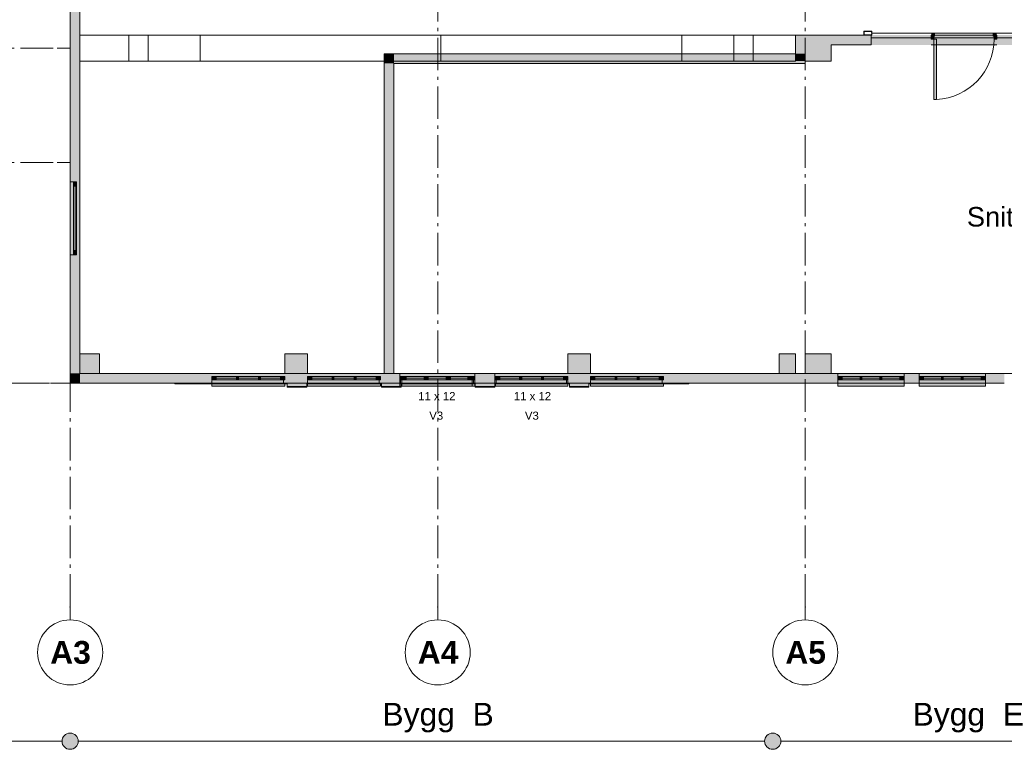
# Model space of a CAD drawing. Header units: millimetres. Extents: x -18529 to 56522, y -7462 to 46647.
# Tile 2 of 29: x -776 to 14359, y -5630 to 5587. Entities that reach past the tile are written whole.
import ezdxf

# ---------------------------------------------------------------- set-up
doc = ezdxf.new("R2010")
doc.units = ezdxf.units.MM
doc.header["$LTSCALE"] = 0.5
doc.header["$MEASUREMENT"] = 0
for name, pattern in [('Akselinje', [1500, 1000, -200, 100, -200]), ('Dot & Dashed', [13405.56, 7055.56, -3527.78, 0, -2822.22]), ('PLINE', [0]), ('Stiplet', [800, 600, -200])]:
    doc.linetypes.add(name, pattern=pattern)
for name, color, linetype in [('222- Søyler', 7, 'Continuous'), ('222- Søyler  (Skravur)', 7, 'Continuous'), ('223- Bjelker', 7, 'Continuous'), ('231- Bærende yttervegger', 7, 'Continuous'), ('231- Bærende yttervegger (Skravur)', 7, 'Continuous'), ('231- Bærende yttervegger (Skravur)(Nye konstruksjoner)', 7, 'Continuous'), ('2311 Bærende yttervegger_ betong', 7, 'Continuous'), ('235- Utvendig kledning og overflate', 7, 'Continuous'), ('235- Utvendig kledning og overflate (Skravur)', 7, 'Continuous'), ('242- Ikke-bærende innervegger', 7, 'Continuous'), ('242- Ikke-bærende innervegger (Skravur)', 7, 'Continuous'), ('244- Vinduer_ dører_ foldevegger', 7, 'Continuous'), ('244- Vinduer_ dører_ foldevegger(Nye konstruksjoner)', 7, 'Continuous'), ('251- Frittbærende dekker', 7, 'Continuous'), ('822- Modullinjer bygning', 7, 'Continuous'), ('838- Annen tekst', 7, 'Continuous'), ('838- Annen tekst(Nye konstruksjoner)', 7, 'Continuous'), ('852- Snittmarkør innvendig', 7, 'Continuous'), ('852- Teknisk_symbolsk informasjon_ bygning(Nye konstruksjoner)', 7, 'Continuous')]:
    doc.layers.add(name, color=color, linetype=linetype)
doc.layers.add('234- Vinduer_ dører_ porter', color=7, linetype='Continuous', lineweight=5)
doc.layers.add('234- Vinduer_ dører_ porter(Nye konstruksjoner)', color=7, linetype='Continuous', lineweight=5)
doc.styles.add('GENERATED_STYLE_1', font='arial.ttf')
doc.styles.add('GENERATED_STYLE_2', font='arial.ttf')

msp = doc.modelspace()

# ---------------------------------------------------------------- hatches: boundary and pattern name
at = {"layer": '222- Søyler  (Skravur)', "linetype": 'Continuous', "lineweight": 9, "true_color": 0xb4b4b4}
for points in [[(11263.3, 5350), (11150, 5350), (11150, 5064.4), (11300, 5064.4), (11300, 4950), (11700, 4950), (11700, 5200), (11263.3, 5200)], [(11263.3, 5200), (11700, 5200), (11700, 5350), (11263.3, 5350)], [(11300, 5064.4), (11150, 5064.4), (11150, 4950), (11300, 4950)], [(150, 150), (450, 150), (450, 450), (150, 450)], [(3300, 150), (3650, 150), (3650, 450), (3300, 450)], [(7650, 150), (8000, 150), (8000, 450), (7650, 450)], [(10900, 150), (11150, 150), (11150, 450), (10900, 450)], [(11300, 150), (11700, 150), (11700, 450), (11300, 450)]]:
    msp.add_hatch(color=253, dxfattribs=at).paths.add_polyline_path(points)
at = {"layer": '231- Bærende yttervegger', "linetype": 'Continuous', "lineweight": 0, "true_color": 0xffffff}
msp.add_hatch(color=7, dxfattribs=at).paths.add_polyline_path([(0, 1972.2), (50, 1972.2), (50, 3092.2), (0, 3092.2)])
at = {"layer": '231- Bærende yttervegger (Skravur)', "linetype": 'Continuous', "lineweight": 9, "true_color": 0xb4b4b4}
for points in [[(0, 4950), (150, 4950), (150, 7100), (100, 7100), (50, 7100), (0, 7100)], [(150, 4950), (0, 4950), (0, 3092.2), (50, 3092.2), (100, 3092.2), (150, 3092.2)], [(0, 150), (150, 150), (150, 1972.2), (100, 1972.2), (50, 1972.2), (0, 1972.2)], [(0, 150), (0, 0), (150, 150)], [(150, 150), (0, 0), (150, 0)], [(150, 0), (2180, 0), (2180, 50), (2180, 100), (2180, 150), (150, 150)], [(3300, 0), (3650, 0), (3650, 50), (3650, 100), (3650, 150), (3300, 150), (3300, 100), (3300, 50)], [(3638, -50), (3638, 0), (3338, 0), (3338, -50)], [(4770, 0), (5070, 0), (5070, 50), (5070, 100), (5070, 150), (4770, 150), (4770, 100), (4770, 50)], [(4788, 0), (4788, -50), (5088, -50), (5088, -45), (5070, -45), (5070, 0)], [(6220, 0), (6530, 0), (6530, 50), (6530, 100), (6530, 150), (6220, 150), (6220, 100), (6220, 50)], [(6525.8, -50), (6525.8, 0), (6225.8, 0), (6225.8, -50)], [(7650, 0), (8000, 0), (8000, 50), (8000, 100), (8000, 150), (7650, 150), (7650, 100), (7650, 50)], [(7975, -50), (7975, 0), (7675, 0), (7675, -50)], [(9120, 50), (9120, 0), (10800, 0), (10800, 150), (9120, 150), (9120, 100)], [(10800, 0), (11799.5, 0), (11799.5, 50), (11799.5, 100), (11799.5, 150), (10800, 150)], [(12819.5, 150), (12819.5, 100), (12819.5, 50), (12819.5, 0), (13049.5, 0), (13049.5, 50), (13049.5, 100), (13049.5, 150)], [(14069.5, 150), (14069.5, 100), (14069.5, 50), (14069.5, 0), (14359.5, 0), (14359.5, 50), (14359.5, 100), (14359.5, 150)]]:
    msp.add_hatch(color=253, dxfattribs=at).paths.add_polyline_path(points)
at = {"layer": '231- Bærende yttervegger (Skravur)', "linetype": 'Continuous', "lineweight": 0, "true_color": 0xffffff}
for points in [[(0, 3092.2), (0, 1972.2), (50, 1972.2), (100, 1972.2), (150, 1972.2), (150, 3092.2), (100, 3092.2), (50, 3092.2)], [(0, 3092.2), (0, 1972.2), (50, 1972.2), (100, 1972.2), (150, 1972.2), (150, 3092.2), (100, 3092.2), (50, 3092.2)], [(3300, 50), (3300, 100), (3300, 150), (2180, 150), (2180, 100), (2180, 50)], [(2180, 50), (3300, 50), (3300, 100), (3300, 150), (2180, 150), (2180, 100)], [(2180, 50), (2180, 0), (2180, -45), (3300, -45), (3300, 0), (3300, 50)], [(3300, 50), (2180, 50), (2180, 0), (2180, -45), (3300, -45), (3300, 0)], [(2190, 50), (2246, 50), (2246, 90), (2246, 100), (2190, 100)], [(2190, 100), (2190, 50), (2246, 50), (2246, 90), (2246, 100)], [(3234, 50), (3234, 100), (2246, 100), (2246, 50)], [(2246, 50), (3234, 50), (3234, 100), (2246, 100)], [(2555.3, 60), (2585.3, 60), (2585.3, 90), (2555.3, 90)], [(2585.3, 60), (2585.3, 90), (2555.3, 90), (2555.3, 60)], [(2894.7, 60), (2924.7, 60), (2924.7, 90), (2894.7, 90)], [(2924.7, 60), (2924.7, 90), (2894.7, 90), (2894.7, 60)], [(3290, 100), (3234, 100), (3234, 90), (3234, 50), (3290, 50)], [(3290, 50), (3290, 100), (3234, 100), (3234, 90), (3234, 50)], [(4770, 50), (4770, 100), (4770, 150), (3650, 150), (3650, 100), (3650, 50)], [(3650, 50), (4770, 50), (4770, 100), (4770, 150), (3650, 150), (3650, 100)], [(3650, 50), (3650, 0), (3650, -45), (4770, -45), (4770, 0), (4770, 50)], [(4770, 50), (3650, 50), (3650, 0), (3650, -45), (4770, -45), (4770, 0)], [(3660, 50), (3716, 50), (3716, 90), (3716, 100), (3660, 100)], [(3660, 100), (3660, 50), (3716, 50), (3716, 90), (3716, 100)], [(4704, 50), (4704, 100), (3716, 100), (3716, 50)], [(3716, 50), (4704, 50), (4704, 100), (3716, 100)], [(4025.3, 60), (4055.3, 60), (4055.3, 90), (4025.3, 90)], [(4055.3, 60), (4055.3, 90), (4025.3, 90), (4025.3, 60)], [(4364.7, 60), (4394.7, 60), (4394.7, 90), (4364.7, 90)], [(4394.7, 60), (4394.7, 90), (4364.7, 90), (4364.7, 60)], [(4760, 100), (4704, 100), (4704, 90), (4704, 50), (4760, 50)], [(4760, 50), (4760, 100), (4704, 100), (4704, 90), (4704, 50)], [(5070, 50), (6180, 50), (6180, 100), (6180, 150), (5070, 150), (5070, 100)], [(6180, 50), (5070, 50), (5070, 0), (5070, -45), (6180, -45), (6180, 0)], [(6220, 50), (6220, 100), (6220, 150), (5100, 150), (5100, 100), (5100, 50)], [(5100, 50), (5100, 0), (5100, -45), (6220, -45), (6220, 0), (6220, 50)], [(5110, 50), (5166, 50), (5166, 90), (5166, 100), (5110, 100)], [(6154, 50), (6154, 100), (5166, 100), (5166, 50)], [(5475.3, 60), (5505.3, 60), (5505.3, 90), (5475.3, 90)], [(5814.7, 60), (5844.7, 60), (5844.7, 90), (5814.7, 90)], [(6210, 100), (6154, 100), (6154, 90), (6154, 50), (6210, 50)], [(6530, 50), (7650, 50), (7650, 100), (7650, 150), (6530, 150), (6530, 100)], [(7650, 50), (6530, 50), (6530, 0), (6530, -45), (7650, -45), (7650, 0)], [(7650, 50), (7650, 100), (7650, 150), (6540, 150), (6540, 100), (6540, 50)], [(6540, 100), (6540, 50), (6596, 50), (6596, 90), (6596, 100)], [(6540, 50), (6540, 0), (6540, -45), (7650, -45), (7650, 0), (7650, 50)], [(6596, 50), (7584, 50), (7584, 100), (6596, 100)], [(6935.3, 60), (6935.3, 90), (6905.3, 90), (6905.3, 60)], [(7274.7, 60), (7274.7, 90), (7244.7, 90), (7244.7, 60)], [(7640, 50), (7640, 100), (7584, 100), (7584, 90), (7584, 50)], [(9120, 50), (9120, 100), (9120, 150), (8000, 150), (8000, 100), (8000, 50)], [(8000, 50), (9120, 50), (9120, 100), (9120, 150), (8000, 150), (8000, 100)], [(8000, 50), (8000, 0), (8000, -45), (9120, -45), (9120, 0), (9120, 50)], [(9120, 50), (8000, 50), (8000, 0), (8000, -45), (9120, -45), (9120, 0)], [(8010, 50), (8066, 50), (8066, 90), (8066, 100), (8010, 100)], [(8010, 100), (8010, 50), (8066, 50), (8066, 90), (8066, 100)], [(9054, 50), (9054, 100), (8066, 100), (8066, 50)], [(8066, 50), (9054, 50), (9054, 100), (8066, 100)], [(8375.3, 60), (8405.3, 60), (8405.3, 90), (8375.3, 90)], [(8405.3, 60), (8405.3, 90), (8375.3, 90), (8375.3, 60)], [(8714.7, 60), (8744.7, 60), (8744.7, 90), (8714.7, 90)], [(8744.7, 60), (8744.7, 90), (8714.7, 90), (8714.7, 60)], [(9110, 100), (9054, 100), (9054, 90), (9054, 50), (9110, 50)], [(9110, 50), (9110, 100), (9054, 100), (9054, 90), (9054, 50)], [(11799.5, 50), (12819.5, 50), (12819.5, 100), (12819.5, 150), (11799.5, 150), (11799.5, 100)], [(12819.5, 50), (11799.5, 50), (11799.5, 0), (11799.5, -45), (12819.5, -45), (12819.5, 0)], [(11809.5, 100), (11809.5, 50), (11865.5, 50), (11865.5, 90), (11865.5, 100)], [(11865.5, 50), (12753.5, 50), (12753.5, 100), (11865.5, 100)], [(12171.5, 60), (12171.5, 90), (12141.5, 90), (12141.5, 60)], [(12477.5, 60), (12477.5, 90), (12447.5, 90), (12447.5, 60)], [(12809.5, 50), (12809.5, 100), (12753.5, 100), (12753.5, 90), (12753.5, 50)], [(13049.5, 50), (14069.5, 50), (14069.5, 100), (14069.5, 150), (13049.5, 150), (13049.5, 100)], [(14069.5, 50), (13049.5, 50), (13049.5, 0), (13049.5, -45), (14069.5, -45), (14069.5, 0)], [(13059.5, 100), (13059.5, 50), (13115.5, 50), (13115.5, 90), (13115.5, 100)], [(13115.5, 50), (14003.5, 50), (14003.5, 100), (13115.5, 100)], [(13421.5, 60), (13421.5, 90), (13391.5, 90), (13391.5, 60)], [(13727.5, 60), (13727.5, 90), (13697.5, 90), (13697.5, 60)], [(14059.5, 50), (14059.5, 100), (14003.5, 100), (14003.5, 90), (14003.5, 50)]]:
    msp.add_hatch(color=7, dxfattribs=at).paths.add_polyline_path(points)
at = {"layer": '231- Bærende yttervegger (Skravur)(Nye konstruksjoner)', "linetype": 'Continuous', "lineweight": 0, "true_color": 0xffffff}
for points in [[(0, 1972.2), (50, 1972.2), (50, 3092.2), (0, 3092.2)], [(100, 3082.2), (50, 3082.2), (50, 3026.2), (90, 3026.2), (100, 3026.2)], [(100, 3082.2), (50, 3082.2), (50, 3026.2), (90, 3026.2), (100, 3026.2)], [(50, 3026.2), (50, 2038.2), (100, 2038.2), (100, 3026.2)], [(50, 3026.2), (50, 2038.2), (100, 2038.2), (100, 3026.2)], [(50, 1982.2), (100, 1982.2), (100, 2038.2), (90, 2038.2), (50, 2038.2)], [(50, 1982.2), (100, 1982.2), (100, 2038.2), (90, 2038.2), (50, 2038.2)], [(5080, 100), (5080, 50), (5136, 50), (5136, 90), (5136, 100)], [(5136, 50), (6114, 50), (6114, 100), (5136, 100)], [(5472, 60), (5472, 90), (5442, 90), (5442, 60)], [(5808, 60), (5808, 90), (5778, 90), (5778, 60)], [(6170, 50), (6170, 100), (6114, 100), (6114, 90), (6114, 50)], [(6550, 50), (6606, 50), (6606, 90), (6606, 100), (6550, 100)], [(7584, 50), (7584, 100), (6606, 100), (6606, 50)], [(6912, 60), (6942, 60), (6942, 90), (6912, 90)], [(7248, 60), (7278, 60), (7278, 90), (7248, 90)], [(7640, 100), (7584, 100), (7584, 90), (7584, 50), (7640, 50)]]:
    msp.add_hatch(color=7, dxfattribs=at).paths.add_polyline_path(points)
at = {"layer": '235- Utvendig kledning og overflate (Skravur)', "linetype": 'Continuous', "lineweight": 9, "true_color": 0xb4b4b4}
for points in [[(1610, -10), (2180, -10), (2180, 0), (1610, 0)], [(3280, 0), (3280, -10), (3650, -10), (3650, 0)], [(4750, 0), (4750, -10), (5080, -10), (5080, 0)], [(6200, -10), (6530, -10), (6530, 0), (6200, 0)], [(7650, 0), (7650, -10), (8000, -10), (8000, 0)], [(9100, 0), (9100, -10), (9510, -10), (9510, 0)], [(3638, -60), (3638, -10), (3338, -10), (3338, -60)], [(5088, -60), (5088, -10), (4788, -10), (4788, -60)], [(6525.8, -60), (6525.8, -10), (6225.8, -10), (6225.8, -60)], [(7975, -60), (7975, -10), (7675, -10), (7675, -60)]]:
    msp.add_hatch(color=253, dxfattribs=at).paths.add_polyline_path(points)
at = {"layer": '235- Utvendig kledning og overflate (Skravur)', "linetype": 'Continuous', "lineweight": 0, "true_color": 0xffffff}
for points in [[(2180, -10), (3280, -10), (3280, 0), (2180, 0)], [(2180, 0), (2180, -10), (3280, -10), (3280, 0)], [(3650, -10), (4750, -10), (4750, 0), (3650, 0)], [(3650, 0), (3650, -10), (4750, -10), (4750, 0)], [(5080, 0), (5080, -10), (6180, -10), (6180, 0)], [(5100, -10), (6200, -10), (6200, 0), (5100, 0)], [(6530, 0), (6530, -10), (7630, -10), (7630, 0)], [(6550, -10), (7650, -10), (7650, 0), (6550, 0)], [(8000, -10), (9100, -10), (9100, 0), (8000, 0)], [(8000, 0), (8000, -10), (9100, -10), (9100, 0)]]:
    msp.add_hatch(color=7, dxfattribs=at).paths.add_polyline_path(points)
at = {"layer": '242- Ikke-bærende innervegger (Skravur)', "linetype": 'Continuous', "lineweight": 9, "true_color": 0xb4b4b4}
for points in [[(11700, 5350), (11700, 5200), (12313, 5200), (12313, 5350)], [(4977.4, 5064.4), (4827.4, 5064.4), (4977.4, 4914.4)], [(4977.4, 4914.4), (4827.4, 5064.4), (4827.4, 4914.4)], [(4977.4, 4914.4), (11300, 4914.4), (11300, 4950), (11150, 4950), (11150, 5064.4), (4977.4, 5064.4)], [(4827.4, 4914.4), (4827.4, 150), (4977.4, 150), (4977.4, 4914.4)]]:
    msp.add_hatch(color=253, dxfattribs=at).paths.add_polyline_path(points)
at = {"layer": '242- Ikke-bærende innervegger (Skravur)', "linetype": 'Continuous', "lineweight": 0, "true_color": 0xffffff}
for points in [[(12323, 5370), (12318, 5370), (12318, 5355), (12203, 5355), (12203, 5405), (12318, 5405), (12318, 5390), (12323, 5390), (12323, 5410), (12198, 5410), (12198, 5350), (12323, 5350)], [(15163, 5200), (15163, 5350), (12313, 5350), (12313, 5200)], [(12318, 5380), (12318, 5378), (15158, 5378), (15158, 5380)], [(13233, 5288), (13233, 5200), (14243, 5200), (14243, 5288), (14243, 5350), (13233, 5350)], [(13243, 5380), (13243, 5288), (13274, 5288), (13274, 5332), (13286, 5332), (13286, 5380)], [(14190, 5380), (14190, 5332), (14202, 5332), (14202, 5288), (14233, 5288), (14233, 5380)], [(13274, 5288), (13274, 4360), (13318, 4360), (13318, 5288)]]:
    msp.add_hatch(color=7, dxfattribs=at).paths.add_polyline_path(points)
at = {"layer": '838- Annen tekst', "linetype": 'Continuous', "lineweight": 9}
for points in [[(-125, -5504.9), (-115.5, -5552.7), (-88.4, -5593.3), (-47.8, -5620.4), (0, -5629.9), (47.8, -5620.4), (88.4, -5593.3), (115.5, -5552.7), (125, -5504.9), (115.5, -5457.1), (88.4, -5416.5), (47.8, -5389.4), (0, -5379.9), (-47.8, -5389.4), (-88.4, -5416.5), (-115.5, -5457.1)], [(10675, -5504.9), (10684.5, -5552.7), (10711.6, -5593.3), (10752.2, -5620.4), (10800, -5629.9), (10847.8, -5620.4), (10888.4, -5593.3), (10915.5, -5552.7), (10925, -5504.9), (10915.5, -5457.1), (10888.4, -5416.5), (10847.8, -5389.4), (10800, -5379.9), (10752.2, -5389.4), (10711.6, -5416.5), (10684.5, -5457.1)]]:
    msp.add_hatch(color=7, dxfattribs=at).paths.add_polyline_path(points)

# ---------------------------------------------------------------- linework, layer by layer
at = {"layer": '222- Søyler', "color": 7, "linetype": 'PLINE', "lineweight": 13, "flags": 128}
for points in [[(11263.3, 5350), (11150, 5350), (11150, 5064.4)], [(11700, 5350), (11263.3, 5350)], [(11300, 4950), (11700, 4950), (11700, 5200)]]:
    msp.add_lwpolyline(points, dxfattribs=at)
for points in [[(150, 150), (450, 150), (450, 450), (150, 450)], [(3300, 150), (3650, 150), (3650, 450), (3300, 450)], [(7650, 150), (8000, 150), (8000, 450), (7650, 450)], [(10900, 150), (11150, 150), (11150, 450), (10900, 450)], [(11300, 150), (11700, 150), (11700, 450), (11300, 450)]]:
    msp.add_lwpolyline(points, close=True, dxfattribs=at)
at = {"layer": '223- Bjelker', "color": 7, "linetype": 'PLINE', "lineweight": 5}
for p, q in [((150, 4950), (150, 5350)), ((150, 5350), (5700, 5350)), ((900, 4950), (900, 5350)), ((1200, 4950), (1200, 5350)), ((2000, 4950), (2000, 5350)), ((5700, 5350), (11150, 5350)), ((5700, 4950), (5700, 5350)), ((9400, 4950), (9400, 5350)), ((10200, 4950), (10200, 5350)), ((10500, 4950), (10500, 5350)), ((11150, 4950), (11150, 5350)), ((150, 4950), (5700, 4950)), ((5700, 4950), (11150, 4950))]:
    msp.add_line(p, q, dxfattribs=at)
at = {"layer": '231- Bærende yttervegger', "color": 7, "linetype": 'PLINE', "lineweight": 13}
for p, q in [((3338, 0), (3338, -50)), ((4788, 0), (4788, -50)), ((5070, 100), (5070, 150)), ((5070, 50), (5070, 100)), ((5070, 0), (5070, 50)), ((6220, 100), (6220, 150)), ((6220, 50), (6220, 100)), ((6220, 0), (6220, 50)), ((6225.8, 0), (6225.8, -50)), ((6530, 100), (6530, 150)), ((6530, 50), (6530, 100)), ((6530, 0), (6530, 50)), ((7675, 0), (7675, -50)), ((11799.5, 100), (11799.5, 150)), ((11799.5, 50), (11799.5, 100)), ((11799.5, 0), (11799.5, 50)), ((12819.5, 100), (12819.5, 150)), ((12819.5, 50), (12819.5, 100)), ((12819.5, 0), (12819.5, 50)), ((13049.5, 100), (13049.5, 150)), ((13049.5, 50), (13049.5, 100)), ((13049.5, 0), (13049.5, 50)), ((14069.5, 100), (14069.5, 150)), ((14069.5, 50), (14069.5, 100)), ((14069.5, 0), (14069.5, 50)), ((3638, -50), (3338, -50)), ((3638, 0), (3638, -50)), ((5088, -50), (4788, -50)), ((5088, -45), (5088, -50)), ((6525.8, -50), (6225.8, -50)), ((6525.8, 0), (6525.8, -50)), ((7975, -50), (7675, -50)), ((7975, 0), (7975, -50))]:
    msp.add_line(p, q, dxfattribs=at)
at = {"layer": '231- Bærende yttervegger', "color": 7, "linetype": 'PLINE', "lineweight": 13, "flags": 128}
for points in [[(150, 4950), (150, 7100)], [(0, 6785), (0, 4950)], [(0, 4950), (0, 3092.2)], [(150, 3092.2), (150, 4950)], [(0, 1972.2), (0, 150)], [(150, 150), (150, 1972.2)], [(0, 0), (0, 150)], [(0, 0), (2180, 0)], [(2180, 150), (150, 150)], [(3650, 150), (3300, 150)], [(3300, 0), (3338, 0)], [(3638, 0), (3650, 0)], [(5070, 150), (4770, 150)], [(4770, 0), (4788, 0)], [(6530, 150), (6220, 150)], [(6220, 0), (6225.8, 0)], [(6525.8, 0), (6530, 0)], [(8000, 150), (7650, 150)], [(7650, 0), (7675, 0)], [(7975, 0), (8000, 0)], [(10800, 150), (9120, 150)], [(9120, 0), (10800, 0)], [(11799.5, 150), (10800, 150)], [(10800, 0), (11799.5, 0)], [(13049.5, 150), (12819.5, 150)], [(12819.5, 0), (13049.5, 0)], [(14359.5, 150), (14069.5, 150)], [(14069.5, 0), (14359.5, 0)]]:
    msp.add_lwpolyline(points, dxfattribs=at)
at = {"layer": '2311 Bærende yttervegger_ betong', "color": 7, "linetype": 'Stiplet', "lineweight": 9}
msp.add_lwpolyline([(0, 6750), (-9500, 6750), (-9500, 0), (0, 0)], dxfattribs=at)
at = {"layer": '234- Vinduer_ dører_ porter', "color": 7, "linetype": 'PLINE', "lineweight": 5}
for p, q in [((13243, 5380), (13233, 5380)), ((14243, 5350), (13233, 5350)), ((13243, 5380), (13243, 5288)), ((13286, 5380), (13243, 5380)), ((13274, 5288), (13274, 5332)), ((13274, 5332), (13286, 5332)), ((13286, 5332), (13286, 5380)), ((14190, 5380), (14190, 5332)), ((14233, 5380), (14190, 5380)), ((14190, 5332), (14202, 5332)), ((14202, 5332), (14202, 5288)), ((14233, 5380), (14243, 5380)), ((14233, 5288), (14233, 5380)), ((13243, 5288), (13233, 5288)), ((14243, 5200), (13233, 5200)), ((13243, 5288), (13274, 5288)), ((13274, 5288), (13274, 4360)), ((13318, 5288), (13274, 5288)), ((13318, 4360), (13318, 5288)), ((14202, 5288), (14233, 5288)), ((14233, 5288), (14243, 5288)), ((13274, 4360), (13318, 4360)), ((2180, 150), (3300, 150)), ((3300, 150), (2180, 150)), ((2190, 100), (2180, 100)), ((2180, 100), (2180, 50)), ((2180, 100), (2190, 100)), ((2180, 50), (2180, 100)), ((2180, 50), (2190, 50)), ((2190, 50), (2180, 50)), ((2180, 0), (3300, 0)), ((3300, 0), (2180, 0)), ((2246, 100), (2190, 100)), ((2190, 100), (2190, 50)), ((2190, 50), (2190, 100)), ((2190, 100), (2246, 100)), ((2190, 50), (2190, 100)), ((2190, 100), (2190, 50)), ((2190, 50), (2246, 50)), ((2246, 50), (2190, 50)), ((2246, 90), (2246, 100)), ((3234, 100), (2246, 100)), ((2246, 100), (2246, 90)), ((2246, 100), (3234, 100)), ((2246, 50), (2246, 90)), ((2246, 90), (2246, 50)), ((2246, 75), (2555.3, 75)), ((2555.3, 75), (2246, 75)), ((2246, 50), (3234, 50)), ((3234, 50), (2246, 50)), ((2585.3, 90), (2555.3, 90)), ((2555.3, 90), (2555.3, 60)), ((2555.3, 60), (2555.3, 90)), ((2555.3, 90), (2585.3, 90)), ((2555.3, 60), (2585.3, 60)), ((2585.3, 60), (2555.3, 60)), ((2585.3, 60), (2585.3, 90)), ((2585.3, 90), (2585.3, 60)), ((2585.3, 75), (2894.7, 75)), ((2894.7, 75), (2585.3, 75)), ((2924.7, 90), (2894.7, 90)), ((2894.7, 90), (2894.7, 60)), ((2894.7, 60), (2894.7, 90)), ((2894.7, 90), (2924.7, 90)), ((2894.7, 60), (2924.7, 60)), ((2924.7, 60), (2894.7, 60)), ((2924.7, 60), (2924.7, 90)), ((2924.7, 90), (2924.7, 60)), ((2924.7, 75), (3234, 75)), ((3234, 75), (2924.7, 75)), ((3290, 100), (3234, 100)), ((3234, 100), (3234, 90)), ((3234, 90), (3234, 100)), ((3234, 100), (3290, 100)), ((3234, 90), (3234, 50)), ((3234, 50), (3234, 90)), ((3234, 50), (3290, 50)), ((3290, 50), (3234, 50)), ((3290, 50), (3290, 100)), ((3300, 100), (3290, 100)), ((3290, 100), (3290, 50)), ((3290, 100), (3290, 50)), ((3290, 50), (3290, 100)), ((3290, 100), (3300, 100)), ((3290, 50), (3300, 50)), ((3300, 50), (3290, 50)), ((3300, 50), (3300, 100)), ((3300, 100), (3300, 50)), ((3300, -45), (3300, 0)), ((3300, 0), (3300, -45)), ((3650, 150), (4770, 150)), ((4770, 150), (3650, 150)), ((3660, 100), (3650, 100)), ((3650, 100), (3650, 50)), ((3650, 100), (3660, 100)), ((3650, 50), (3650, 100)), ((3650, 50), (3660, 50)), ((3660, 50), (3650, 50)), ((3650, 0), (4770, 0)), ((4770, 0), (3650, 0)), ((3716, 100), (3660, 100)), ((3660, 100), (3660, 50)), ((3660, 50), (3660, 100)), ((3660, 100), (3716, 100)), ((3660, 50), (3660, 100)), ((3660, 100), (3660, 50)), ((3660, 50), (3716, 50)), ((3716, 50), (3660, 50)), ((3716, 90), (3716, 100)), ((4704, 100), (3716, 100)), ((3716, 100), (3716, 90)), ((3716, 100), (4704, 100)), ((3716, 50), (3716, 90)), ((3716, 90), (3716, 50)), ((3716, 75), (4025.3, 75)), ((4025.3, 75), (3716, 75)), ((3716, 50), (4704, 50)), ((4704, 50), (3716, 50)), ((4055.3, 90), (4025.3, 90)), ((4025.3, 90), (4025.3, 60)), ((4025.3, 60), (4025.3, 90)), ((4025.3, 90), (4055.3, 90)), ((4025.3, 60), (4055.3, 60)), ((4055.3, 60), (4025.3, 60)), ((4055.3, 60), (4055.3, 90)), ((4055.3, 90), (4055.3, 60)), ((4055.3, 75), (4364.7, 75)), ((4364.7, 75), (4055.3, 75)), ((4394.7, 90), (4364.7, 90)), ((4364.7, 90), (4364.7, 60)), ((4364.7, 60), (4364.7, 90)), ((4364.7, 90), (4394.7, 90)), ((4364.7, 60), (4394.7, 60)), ((4394.7, 60), (4364.7, 60)), ((4394.7, 60), (4394.7, 90)), ((4394.7, 90), (4394.7, 60)), ((4394.7, 75), (4704, 75)), ((4704, 75), (4394.7, 75)), ((4760, 100), (4704, 100)), ((4704, 100), (4704, 90)), ((4704, 90), (4704, 100)), ((4704, 100), (4760, 100)), ((4704, 90), (4704, 50)), ((4704, 50), (4704, 90)), ((4704, 50), (4760, 50)), ((4760, 50), (4704, 50)), ((4760, 50), (4760, 100)), ((4770, 100), (4760, 100)), ((4760, 100), (4760, 50)), ((4760, 100), (4760, 50)), ((4760, 50), (4760, 100)), ((4760, 100), (4770, 100)), ((4760, 50), (4770, 50)), ((4770, 50), (4760, 50)), ((4770, 50), (4770, 100)), ((4770, 100), (4770, 50)), ((4770, -45), (4770, 0)), ((4770, 0), (4770, -45)), ((5100, 150), (6220, 150)), ((5110, 100), (5100, 100)), ((5100, 100), (5100, 50)), ((5100, 50), (5110, 50)), ((5100, 0), (6220, 0)), ((5166, 100), (5110, 100)), ((5110, 100), (5110, 50)), ((5110, 50), (5110, 100)), ((5110, 50), (5166, 50)), ((5166, 90), (5166, 100)), ((6154, 100), (5166, 100)), ((5166, 50), (5166, 90)), ((5166, 75), (5475.3, 75)), ((5166, 50), (6154, 50)), ((5505.3, 90), (5475.3, 90)), ((5475.3, 90), (5475.3, 60)), ((5475.3, 60), (5505.3, 60)), ((5505.3, 60), (5505.3, 90)), ((5505.3, 75), (5814.7, 75)), ((5844.7, 90), (5814.7, 90)), ((5814.7, 90), (5814.7, 60)), ((5814.7, 60), (5844.7, 60)), ((5844.7, 60), (5844.7, 90)), ((5844.7, 75), (6154, 75)), ((6210, 100), (6154, 100)), ((6154, 100), (6154, 90)), ((6154, 90), (6154, 50)), ((6154, 50), (6210, 50)), ((6210, 50), (6210, 100)), ((6220, 100), (6210, 100)), ((6210, 100), (6210, 50)), ((6210, 50), (6220, 50)), ((6220, 50), (6220, 100)), ((6220, -45), (6220, 0)), ((7650, 150), (6530, 150)), ((6530, 100), (6540, 100)), ((6530, 50), (6530, 100)), ((6540, 50), (6530, 50)), ((7650, 0), (6530, 0)), ((6540, 100), (6596, 100)), ((6540, 50), (6540, 100)), ((6540, 100), (6540, 50)), ((6596, 50), (6540, 50)), ((6596, 100), (6596, 90)), ((6596, 100), (7584, 100)), ((6596, 90), (6596, 50)), ((6905.3, 75), (6596, 75)), ((7584, 50), (6596, 50)), ((6905.3, 60), (6905.3, 90)), ((6905.3, 90), (6935.3, 90)), ((6935.3, 60), (6905.3, 60)), ((6935.3, 90), (6935.3, 60)), ((7244.7, 75), (6935.3, 75)), ((7244.7, 60), (7244.7, 90)), ((7244.7, 90), (7274.7, 90)), ((7274.7, 60), (7244.7, 60)), ((7274.7, 90), (7274.7, 60)), ((7584, 75), (7274.7, 75)), ((7584, 90), (7584, 100)), ((7584, 100), (7640, 100)), ((7584, 50), (7584, 90)), ((7640, 50), (7584, 50)), ((7640, 100), (7640, 50)), ((7640, 50), (7640, 100)), ((7640, 100), (7650, 100)), ((7650, 50), (7640, 50)), ((7650, 100), (7650, 50)), ((7650, 0), (7650, -45)), ((8000, 150), (9120, 150)), ((9120, 150), (8000, 150)), ((8010, 100), (8000, 100)), ((8000, 100), (8000, 50)), ((8000, 100), (8010, 100)), ((8000, 50), (8000, 100)), ((8000, 50), (8010, 50)), ((8010, 50), (8000, 50)), ((8000, 0), (9120, 0)), ((9120, 0), (8000, 0)), ((8066, 100), (8010, 100)), ((8010, 100), (8010, 50)), ((8010, 50), (8010, 100)), ((8010, 100), (8066, 100)), ((8010, 50), (8010, 100)), ((8010, 100), (8010, 50)), ((8010, 50), (8066, 50)), ((8066, 50), (8010, 50)), ((8066, 90), (8066, 100)), ((9054, 100), (8066, 100)), ((8066, 100), (8066, 90)), ((8066, 100), (9054, 100)), ((8066, 50), (8066, 90)), ((8066, 90), (8066, 50)), ((8066, 75), (8375.3, 75)), ((8375.3, 75), (8066, 75)), ((8066, 50), (9054, 50)), ((9054, 50), (8066, 50)), ((8405.3, 90), (8375.3, 90)), ((8375.3, 90), (8375.3, 60)), ((8375.3, 60), (8375.3, 90)), ((8375.3, 90), (8405.3, 90)), ((8375.3, 60), (8405.3, 60)), ((8405.3, 60), (8375.3, 60)), ((8405.3, 60), (8405.3, 90)), ((8405.3, 90), (8405.3, 60)), ((8405.3, 75), (8714.7, 75)), ((8714.7, 75), (8405.3, 75)), ((8744.7, 90), (8714.7, 90)), ((8714.7, 90), (8714.7, 60)), ((8714.7, 60), (8714.7, 90)), ((8714.7, 90), (8744.7, 90)), ((8714.7, 60), (8744.7, 60)), ((8744.7, 60), (8714.7, 60)), ((8744.7, 60), (8744.7, 90)), ((8744.7, 90), (8744.7, 60)), ((8744.7, 75), (9054, 75)), ((9054, 75), (8744.7, 75)), ((9110, 100), (9054, 100)), ((9054, 100), (9054, 90)), ((9054, 90), (9054, 100)), ((9054, 100), (9110, 100)), ((9054, 90), (9054, 50)), ((9054, 50), (9054, 90)), ((9054, 50), (9110, 50)), ((9110, 50), (9054, 50)), ((9110, 50), (9110, 100)), ((9120, 100), (9110, 100)), ((9110, 100), (9110, 50)), ((9110, 100), (9110, 50)), ((9110, 50), (9110, 100)), ((9110, 100), (9120, 100)), ((9110, 50), (9120, 50)), ((9120, 50), (9110, 50)), ((9120, 50), (9120, 100)), ((9120, 100), (9120, 50)), ((9120, -45), (9120, 0)), ((9120, 0), (9120, -45)), ((12819.5, 150), (11799.5, 150)), ((11799.5, 100), (11809.5, 100)), ((11799.5, 50), (11799.5, 100)), ((11809.5, 50), (11799.5, 50)), ((12819.5, 0), (11799.5, 0)), ((11809.5, 100), (11865.5, 100)), ((11809.5, 50), (11809.5, 100)), ((11809.5, 100), (11809.5, 50)), ((11865.5, 50), (11809.5, 50)), ((11865.5, 100), (11865.5, 90)), ((11865.5, 100), (12753.5, 100)), ((11865.5, 90), (11865.5, 50)), ((12141.5, 75), (11865.5, 75)), ((12753.5, 50), (11865.5, 50)), ((12141.5, 60), (12141.5, 90)), ((12141.5, 90), (12171.5, 90)), ((12171.5, 60), (12141.5, 60)), ((12171.5, 90), (12171.5, 60)), ((12447.5, 75), (12171.5, 75)), ((12447.5, 60), (12447.5, 90)), ((12447.5, 90), (12477.5, 90)), ((12477.5, 60), (12447.5, 60)), ((12477.5, 90), (12477.5, 60)), ((12753.5, 75), (12477.5, 75)), ((12753.5, 90), (12753.5, 100)), ((12753.5, 100), (12809.5, 100)), ((12753.5, 50), (12753.5, 90)), ((12809.5, 50), (12753.5, 50)), ((12809.5, 100), (12809.5, 50)), ((12809.5, 50), (12809.5, 100)), ((12809.5, 100), (12819.5, 100)), ((12819.5, 50), (12809.5, 50)), ((12819.5, 100), (12819.5, 50)), ((12819.5, 0), (12819.5, -45)), ((14069.5, 150), (13049.5, 150)), ((13049.5, 100), (13059.5, 100)), ((13049.5, 50), (13049.5, 100)), ((13059.5, 50), (13049.5, 50)), ((14069.5, 0), (13049.5, 0)), ((13059.5, 100), (13115.5, 100)), ((13059.5, 50), (13059.5, 100)), ((13059.5, 100), (13059.5, 50)), ((13115.5, 50), (13059.5, 50)), ((13115.5, 100), (13115.5, 90)), ((13115.5, 100), (14003.5, 100)), ((13115.5, 90), (13115.5, 50)), ((13391.5, 75), (13115.5, 75)), ((14003.5, 50), (13115.5, 50)), ((13391.5, 60), (13391.5, 90)), ((13391.5, 90), (13421.5, 90)), ((13421.5, 60), (13391.5, 60)), ((13421.5, 90), (13421.5, 60)), ((13697.5, 75), (13421.5, 75)), ((13697.5, 60), (13697.5, 90)), ((13697.5, 90), (13727.5, 90)), ((13727.5, 60), (13697.5, 60)), ((13727.5, 90), (13727.5, 60)), ((14003.5, 75), (13727.5, 75)), ((14003.5, 90), (14003.5, 100)), ((14003.5, 100), (14059.5, 100)), ((14003.5, 50), (14003.5, 90)), ((14059.5, 50), (14003.5, 50)), ((14059.5, 100), (14059.5, 50)), ((14059.5, 50), (14059.5, 100)), ((14059.5, 100), (14069.5, 100)), ((14069.5, 50), (14059.5, 50)), ((14069.5, 100), (14069.5, 50)), ((14069.5, 0), (14069.5, -45)), ((2180, 0), (2180, -45)), ((2180, -45), (2180, 0)), ((2180, -45), (3300, -45)), ((3300, -45), (2180, -45)), ((3650, 0), (3650, -45)), ((3650, -45), (3650, 0)), ((3650, -45), (4770, -45)), ((4770, -45), (3650, -45)), ((5100, 0), (5100, -45)), ((5100, -45), (6220, -45)), ((6530, -45), (6530, 0)), ((7650, -45), (6530, -45)), ((8000, 0), (8000, -45)), ((8000, -45), (8000, 0)), ((8000, -45), (9120, -45)), ((9120, -45), (8000, -45)), ((11799.5, -45), (11799.5, 0)), ((12819.5, -45), (11799.5, -45)), ((13049.5, -45), (13049.5, 0)), ((14069.5, -45), (13049.5, -45))]:
    msp.add_line(p, q, dxfattribs=at)
msp.add_arc((13274, 5288), 928, 272.71763, 0, dxfattribs=at)
at = {"layer": '234- Vinduer_ dører_ porter(Nye konstruksjoner)', "color": 7, "linetype": 'PLINE', "lineweight": 5}
for p, q in [((0, 1972.2), (0, 3092.2)), ((0, 1972.2), (0, 3092.2)), ((0, 1972.2), (0, 3092.2)), ((50, 3082.2), (50, 3092.2)), ((50, 3092.2), (100, 3092.2)), ((50, 3082.2), (50, 3092.2)), ((50, 3092.2), (100, 3092.2)), ((50, 3026.2), (50, 3082.2)), ((50, 3082.2), (100, 3082.2)), ((100, 3082.2), (50, 3082.2)), ((50, 3026.2), (50, 3082.2)), ((50, 3082.2), (100, 3082.2)), ((100, 3082.2), (50, 3082.2)), ((100, 3092.2), (100, 3082.2)), ((100, 3092.2), (100, 3082.2)), ((100, 3082.2), (100, 3026.2)), ((100, 3082.2), (100, 3026.2)), ((150, 1972.2), (150, 3092.2)), ((150, 1972.2), (150, 3092.2)), ((90, 3026.2), (50, 3026.2)), ((50, 2038.2), (50, 3026.2)), ((90, 3026.2), (50, 3026.2)), ((50, 2038.2), (50, 3026.2)), ((75, 2038.2), (75, 3026.2)), ((75, 2038.2), (75, 3026.2)), ((100, 3026.2), (90, 3026.2)), ((100, 3026.2), (90, 3026.2)), ((100, 3026.2), (100, 2038.2)), ((100, 3026.2), (100, 2038.2)), ((50, 1982.2), (50, 2038.2)), ((50, 2038.2), (90, 2038.2)), ((50, 1982.2), (50, 2038.2)), ((50, 2038.2), (90, 2038.2)), ((100, 1982.2), (50, 1982.2)), ((50, 1972.2), (50, 1982.2)), ((50, 1982.2), (100, 1982.2)), ((100, 1982.2), (50, 1982.2)), ((50, 1972.2), (50, 1982.2)), ((50, 1982.2), (100, 1982.2)), ((100, 1972.2), (50, 1972.2)), ((100, 1972.2), (50, 1972.2)), ((90, 2038.2), (100, 2038.2)), ((90, 2038.2), (100, 2038.2)), ((100, 2038.2), (100, 1982.2)), ((100, 2038.2), (100, 1982.2)), ((100, 1982.2), (100, 1972.2)), ((100, 1982.2), (100, 1972.2)), ((6180, 150), (5070, 150)), ((5070, 100), (5080, 100)), ((5070, 50), (5070, 100)), ((5080, 50), (5070, 50)), ((6180, 0), (5070, 0)), ((5080, 100), (5136, 100)), ((5080, 50), (5080, 100)), ((5080, 100), (5080, 50)), ((5136, 50), (5080, 50)), ((5136, 100), (5136, 90)), ((5136, 100), (6114, 100)), ((5136, 90), (5136, 50)), ((5442, 75), (5136, 75)), ((6114, 50), (5136, 50)), ((5442, 60), (5442, 90)), ((5442, 90), (5472, 90)), ((5472, 60), (5442, 60)), ((5472, 90), (5472, 60)), ((5778, 75), (5472, 75)), ((5778, 60), (5778, 90)), ((5778, 90), (5808, 90)), ((5808, 60), (5778, 60)), ((5808, 90), (5808, 60)), ((6114, 75), (5808, 75)), ((6114, 90), (6114, 100)), ((6114, 100), (6170, 100)), ((6114, 50), (6114, 90)), ((6170, 50), (6114, 50)), ((6170, 100), (6170, 50)), ((6170, 50), (6170, 100)), ((6170, 100), (6180, 100)), ((6180, 50), (6170, 50)), ((6180, 100), (6180, 50)), ((6180, 0), (6180, -45)), ((6540, 150), (7650, 150)), ((6550, 100), (6540, 100)), ((6540, 100), (6540, 50)), ((6540, 50), (6550, 50)), ((6540, 0), (7650, 0)), ((6606, 100), (6550, 100)), ((6550, 100), (6550, 50)), ((6550, 50), (6550, 100)), ((6550, 50), (6606, 50)), ((6606, 90), (6606, 100)), ((7584, 100), (6606, 100)), ((6606, 50), (6606, 90)), ((6606, 75), (6912, 75)), ((6606, 50), (7584, 50)), ((6942, 90), (6912, 90)), ((6912, 90), (6912, 60)), ((6912, 60), (6942, 60)), ((6942, 60), (6942, 90)), ((6942, 75), (7248, 75)), ((7278, 90), (7248, 90)), ((7248, 90), (7248, 60)), ((7248, 60), (7278, 60)), ((7278, 60), (7278, 90)), ((7278, 75), (7584, 75)), ((7640, 100), (7584, 100)), ((7584, 100), (7584, 90)), ((7584, 90), (7584, 50)), ((7584, 50), (7640, 50)), ((7640, 50), (7640, 100)), ((7650, 100), (7640, 100)), ((7640, 100), (7640, 50)), ((7640, 50), (7650, 50)), ((7650, 50), (7650, 100)), ((7650, -45), (7650, 0)), ((5070, -45), (5070, 0)), ((6180, -45), (5070, -45)), ((6540, 0), (6540, -45)), ((6540, -45), (7650, -45))]:
    msp.add_line(p, q, dxfattribs=at)
at = {"layer": '235- Utvendig kledning og overflate', "color": 7, "linetype": 'PLINE', "lineweight": 13}
for p, q in [((2180, 40), (2180, 0)), ((2180, 40), (2180, 0)), ((2180, 40), (2180, 0)), ((2180, 40), (2180, 0)), ((3280, 40), (3280, 0)), ((3280, 40), (3280, 0)), ((3280, 40), (3280, 0)), ((3280, 40), (3280, 0)), ((3650, 40), (3650, 0)), ((3650, 40), (3650, 0)), ((3650, 40), (3650, 0)), ((3650, 40), (3650, 0)), ((4750, 40), (4750, 0)), ((4750, 40), (4750, 0)), ((4750, 40), (4750, 0)), ((4750, 40), (4750, 0)), ((5080, 40), (5080, -10)), ((5080, 40), (5080, 0)), ((5100, 40), (5100, 0)), ((5100, 40), (5100, 0)), ((6180, 40), (6180, 0)), ((6180, 40), (6180, 0)), ((6200, 40), (6200, -10)), ((6200, 40), (6200, 0)), ((6530, 40), (6530, -10)), ((6530, 40), (6530, 0)), ((6550, 40), (6550, 0)), ((6550, 40), (6550, 0)), ((7630, 40), (7630, 0)), ((7630, 40), (7630, 0)), ((7650, 40), (7650, -10)), ((7650, 40), (7650, 0)), ((8000, 40), (8000, 0)), ((8000, 40), (8000, 0)), ((8000, 40), (8000, 0)), ((8000, 40), (8000, 0)), ((9100, 40), (9100, 0)), ((9100, 40), (9100, 0)), ((9100, 40), (9100, 0)), ((9100, 40), (9100, 0)), ((3338, -10), (3338, -60)), ((3638, -60), (3338, -60)), ((3638, -10), (3638, -60)), ((4788, -10), (4788, -60)), ((5088, -60), (4788, -60)), ((5088, -10), (5088, -60)), ((6225.8, -10), (6225.8, -60)), ((6525.8, -60), (6225.8, -60)), ((6525.8, -10), (6525.8, -60)), ((7675, -10), (7675, -60)), ((7975, -60), (7675, -60)), ((7975, -10), (7975, -60))]:
    msp.add_line(p, q, dxfattribs=at)
at = {"layer": '235- Utvendig kledning og overflate', "color": 7, "linetype": 'PLINE', "lineweight": 13, "flags": 128}
for points in [[(9510, 0), (9100, 0)], [(9510, -10), (9510, 0)], [(2180, 0), (1610, 0)], [(1610, 0), (1610, -10)], [(1610, -10), (2180, -10)], [(3650, 0), (3280, 0)], [(3280, -10), (3338, -10)], [(3638, -10), (3650, -10)], [(5080, 0), (4750, 0)], [(4750, -10), (4788, -10)], [(6530, 0), (6200, 0)], [(6200, -10), (6225.8, -10)], [(6525.8, -10), (6530, -10)], [(8000, 0), (7650, 0)], [(7650, -10), (7675, -10)], [(7975, -10), (8000, -10)], [(9100, -10), (9510, -10)]]:
    msp.add_lwpolyline(points, dxfattribs=at)
at = {"layer": '242- Ikke-bærende innervegger', "color": 7, "linetype": 'PLINE', "lineweight": 13}
msp.add_line((12313, 5200), (12313, 5350), dxfattribs=at)
at = {"layer": '242- Ikke-bærende innervegger', "color": 7, "linetype": 'PLINE', "lineweight": 9}
msp.add_line((12313, 5310), (15163, 5310), dxfattribs=at)
at = {"layer": '242- Ikke-bærende innervegger', "color": 7, "linetype": 'PLINE', "lineweight": 13, "flags": 128}
for points in [[(12313, 5350), (11700, 5350)], [(11700, 5200), (12313, 5200)], [(4827.4, 5064.4), (4977.4, 5064.4)], [(4827.4, 5064.4), (4827.4, 150)], [(11150, 5064.4), (4977.4, 5064.4)], [(4977.4, 150), (4977.4, 4914.4)], [(4977.4, 4914.4), (11300, 4914.4)], [(11300, 4950), (11300, 4914.4)], [(4827.4, 150), (4977.4, 150)]]:
    msp.add_lwpolyline(points, dxfattribs=at)
at = {"layer": '244- Vinduer_ dører_ foldevegger', "color": 7, "linetype": 'PLINE', "lineweight": 5}
for p, q in [((12323, 5410), (12198, 5410)), ((12198, 5410), (12198, 5350)), ((12198, 5350), (12323, 5350)), ((12203, 5355), (12203, 5405)), ((12203, 5405), (12318, 5405)), ((12318, 5355), (12203, 5355)), ((12318, 5405), (12318, 5390)), ((12318, 5390), (12323, 5390)), ((12318, 5380), (15158, 5380)), ((12318, 5378), (12318, 5380)), ((15158, 5378), (12318, 5378)), ((12323, 5370), (12318, 5370)), ((12318, 5370), (12318, 5355)), ((12323, 5390), (12323, 5410)), ((12323, 5350), (12323, 5370))]:
    msp.add_line(p, q, dxfattribs=at)
at = {"layer": '244- Vinduer_ dører_ foldevegger', "color": 7, "linetype": 'PLINE', "lineweight": 13}
for p, q in [((13233, 5350), (13233, 5288)), ((14243, 5350), (14243, 5288)), ((2180, 50), (2180, 100)), ((2180, 50), (2180, 100)), ((2180, 40), (2180, 0)), ((2180, 40), (2180, -10)), ((2180, 40), (2180, 0)), ((2180, 40), (2180, -10)), ((3280, 40), (3280, 0)), ((3280, 40), (3280, -10)), ((3280, 40), (3280, 0)), ((3280, 40), (3280, -10)), ((3300, 50), (3300, 100)), ((3300, 50), (3300, 100)), ((3650, 50), (3650, 100)), ((3650, 50), (3650, 100)), ((3650, 40), (3650, 0)), ((3650, 40), (3650, -10)), ((3650, 40), (3650, 0)), ((3650, 40), (3650, -10)), ((4750, 40), (4750, 0)), ((4750, 40), (4750, -10)), ((4750, 40), (4750, 0)), ((4750, 40), (4750, -10)), ((4770, 50), (4770, 100)), ((4770, 50), (4770, 100)), ((5100, 50), (5100, 100)), ((5100, 40), (5100, 0)), ((5100, 40), (5100, -10)), ((6200, 40), (6200, 0)), ((6200, 40), (6200, -10)), ((6220, 50), (6220, 100)), ((6530, 50), (6530, 100)), ((6530, 40), (6530, 0)), ((6530, 40), (6530, -10)), ((7630, 40), (7630, 0)), ((7630, 40), (7630, -10)), ((7650, 50), (7650, 100)), ((8000, 50), (8000, 100)), ((8000, 50), (8000, 100)), ((8000, 40), (8000, 0)), ((8000, 40), (8000, -10)), ((8000, 40), (8000, 0)), ((8000, 40), (8000, -10)), ((9100, 40), (9100, 0)), ((9100, 40), (9100, -10)), ((9100, 40), (9100, 0)), ((9100, 40), (9100, -10)), ((9120, 50), (9120, 100)), ((9120, 50), (9120, 100)), ((11799.5, 50), (11799.5, 100)), ((12819.5, 50), (12819.5, 100)), ((13049.5, 50), (13049.5, 100)), ((14069.5, 50), (14069.5, 100))]:
    msp.add_line(p, q, dxfattribs=at)
at = {"layer": '244- Vinduer_ dører_ foldevegger', "color": 30, "linetype": 'PLINE', "lineweight": 9, "true_color": 0xff6600}
for p, q in [((8000, 0), (9100, 0)), ((9100, 0), (8000, 0)), ((2180, 0), (3280, 0)), ((3280, 0), (2180, 0)), ((2180, -10), (3280, -10)), ((3280, -10), (2180, -10)), ((3650, 0), (4750, 0)), ((4750, 0), (3650, 0)), ((3650, -10), (4750, -10)), ((4750, -10), (3650, -10)), ((5100, 0), (6200, 0)), ((5100, -10), (6200, -10)), ((7630, 0), (6530, 0)), ((7630, -10), (6530, -10)), ((8000, -10), (9100, -10)), ((9100, -10), (8000, -10))]:
    msp.add_line(p, q, dxfattribs=at)
at = {"layer": '244- Vinduer_ dører_ foldevegger(Nye konstruksjoner)', "color": 7, "linetype": 'PLINE', "lineweight": 13}
for p, q in [((50, 3092.2), (100, 3092.2)), ((50, 3092.2), (100, 3092.2)), ((50, 1972.2), (100, 1972.2)), ((50, 1972.2), (100, 1972.2)), ((5070, 50), (5070, 100)), ((5080, 40), (5080, 0)), ((5080, 40), (5080, -10)), ((6180, 50), (6180, 100)), ((6180, 40), (6180, 0)), ((6180, 40), (6180, -10)), ((6540, 50), (6540, 100)), ((6550, 40), (6550, 0)), ((6550, 40), (6550, -10)), ((7650, 50), (7650, 100)), ((7650, 40), (7650, 0)), ((7650, 40), (7650, -10))]:
    msp.add_line(p, q, dxfattribs=at)
at = {"layer": '244- Vinduer_ dører_ foldevegger(Nye konstruksjoner)', "color": 30, "linetype": 'PLINE', "lineweight": 9, "true_color": 0xff6600}
for p, q in [((6180, 0), (5080, 0)), ((6180, -10), (5080, -10)), ((6550, 0), (7650, 0)), ((6550, -10), (7650, -10))]:
    msp.add_line(p, q, dxfattribs=at)
at = {"layer": '244- Vinduer_ dører_ foldevegger(Nye konstruksjoner)', "color": 7, "linetype": 'PLINE', "lineweight": 13, "flags": 128}
msp.add_lwpolyline([(0, 1972.2), (50, 1972.2), (50, 3092.2), (0, 3092.2)], close=True, dxfattribs=at)
at = {"layer": '251- Frittbærende dekker', "color": 7, "linetype": 'Dot & Dashed', "lineweight": 13, "flags": 128}
msp.add_lwpolyline([(150, 150), (15750, 150), (15750, 300), (20000, 300), (20000, 450), (20450, 450), (20450, 300), (48000, 300), (48000, 19850), (20000.2, 19850), (20000.2, 14800), (16150, 14800), (16150, 20150), (16150, 30100), (150, 30100)], close=True, dxfattribs=at)
at = {"layer": '822- Modullinjer bygning', "color": 94, "linetype": 'Akselinje', "lineweight": 18}
for p, q in [((0, -3439.6), (0, 35014.1)), ((5650, -3439.6), (5650, 21085.4)), ((11300, -3439.6), (11300, 21085.4)), ((-12012.2, 5150), (-200, 5150)), ((-200, 5150), (0, 5150)), ((-12012.2, 3393.8), (-200, 3393.8)), ((-200, 3393.8), (0, 3393.8)), ((-5317.1, 0), (0, 0)), ((0, -3439.6), (0, -3639.6)), ((5650, -3439.6), (5650, -3639.6)), ((11300, -3439.6), (11300, -3639.6))]:
    msp.add_line(p, q, dxfattribs=at)
at = {"layer": '822- Modullinjer bygning', "color": 7, "linetype": 'PLINE', "lineweight": 18}
for centre in [(0, -4139.6), (5650, -4139.6), (11300, -4139.6)]:
    msp.add_circle(centre, 500, dxfattribs=at)
at = {"layer": '822- Modullinjer bygning', "color": 94, "linetype": 'Akselinje', "lineweight": 18}
for p in [(0, -3439.6), (0, -3439.6), (5650, -3439.6), (5650, -3439.6), (11300, -3439.6), (11300, -3439.6)]:
    msp.add_point(p, dxfattribs=at)
at = {"layer": '838- Annen tekst', "color": 7, "linetype": 'PLINE', "lineweight": 9}
for p, q in [((-9375, -5504.9), (-125, -5504.9)), ((125, -5504.9), (10675, -5504.9)), ((10925, -5504.9), (16175, -5504.9))]:
    msp.add_line(p, q, dxfattribs=at)
for centre in [(0, -5504.9), (10800, -5504.9)]:
    msp.add_circle(centre, 125, dxfattribs=at)

# ---------------------------------------------------------------- texts
at = {"layer": '822- Modullinjer bygning', "color": 7, "lineweight": 18, "char_height": 350, "attachment_point": 1, "style": 'GENERATED_STYLE_2'}
for s, insert in [('\\A1;{\\pql;\\pt0;\\fArial|b1|i0|c0|p0;\\W1.000000;A3}', (-306.8, -3964.6)), ('\\A1;{\\pql;\\pt0;\\fArial|b1|i0|c0|p0;\\W1.000000;A4}', (5343.2, -3964.6)), ('\\A1;{\\pql;\\pt0;\\fArial|b1|i0|c0|p0;\\W1.000000;A5}', (10993.2, -3964.6))]:
    msp.add_mtext(s, dxfattribs=dict(at, insert=insert))
at = {"layer": '838- Annen tekst(Nye konstruksjoner)', "color": 7, "linetype": 'Continuous', "lineweight": 9, "char_height": 350, "attachment_point": 7, "style": 'GENERATED_STYLE_1'}
for s, insert in [('\\A1;{\\pql;\\fArial|b0|i0|c0|p0;\\W1.000000;Bygg  B}', (4799.7, -5371.6)), ('\\A1;{\\pql;\\fArial|b0|i0|c0|p0;\\W1.000000;Bygg  E}', (12949.7, -5371.6))]:
    msp.add_mtext(s, dxfattribs=dict(at, insert=insert))
at = {"layer": '852- Snittmarkør innvendig', "color": 5, "lineweight": 0, "insert": (15041.3, 2402.8), "char_height": 300, "attachment_point": 9, "style": 'GENERATED_STYLE_1'}
msp.add_mtext('\\A1;{\\pqr;\\pt0;\\fArial|b0|i0|c0|p0;\\W1.000000;Snitt D}', dxfattribs=at)
at = {"layer": '852- Teknisk_symbolsk informasjon_ bygning(Nye konstruksjoner)', "color": 7, "lineweight": 5, "char_height": 125, "attachment_point": 7, "style": 'GENERATED_STYLE_1'}
for s, insert in [('\\A1;{\\pql;\\fArial|b0|i0|c0|p0;\\W1.000000;11 x 12}', (5350.2, -262.5)), ('\\A1;{\\pql;\\fArial|b0|i0|c0|p0;\\W1.000000;11 x 12}', (6820.2, -262.5)), ('\\A1;{\\pql;\\fArial|b0|i0|c0|p0;\\W1.000000;V3}', (5520.2, -564.7)), ('\\A1;{\\pql;\\fArial|b0|i0|c0|p0;\\W1.000000;V3}', (6990.2, -564.7))]:
    msp.add_mtext(s, dxfattribs=dict(at, insert=insert))

doc.saveas('drawing.dxf')
